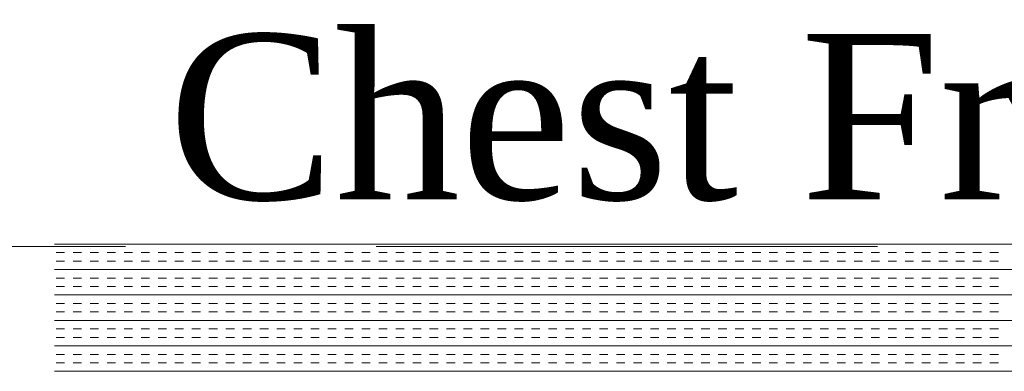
# Model space of a CAD drawing. Extents: x 3940905 to 4145695, y 925352 to 1109797.
# Tile 54 of 256: x 3953435 to 3953803, y 1097466 to 1097597. Entities that reach past the tile are written whole.
import ezdxf

# ---------------------------------------------------------------- set-up
doc = ezdxf.new("R2010")
doc.units = 0
doc.header["$LTSCALE"] = 750
doc.header["$MEASUREMENT"] = 0
doc.linetypes.add('DASHED2', pattern=[0.375, 0.25, -0.125])
doc.layers.add('BEAM', color=104, linetype='CONTINUOUS', lineweight=0)
doc.layers.add('CKD Equipments', color=252, linetype='CONTINUOUS', lineweight=0)
doc.layers.add('TEXT', color=7, linetype='CONTINUOUS')
doc.styles.add('TXT1', font='times.ttf')

# ---------------------------------------------------------------- blocks, each defined once
blk = doc.blocks.new('GDXGDRG')
at = {"layer": 'BEAM', "linetype": 'DASHED2'}
blk.add_line((3974013.12, 1043633.47), (3965223.8, 1043631.38), dxfattribs=at)

msp = doc.modelspace()

# ---------------------------------------------------------------- linework, layer by layer
at = {"layer": 'CKD Equipments', "color": 4, "linetype": 'Continuous'}
for p, q in [((3954021.51, 1097513.24, 9921.14), (3953447.51, 1097513.24, 9921.14)), ((3953451.31, 1097510.07, 9921.14), (3953448.14, 1097510.07, 9921.14)), ((3953457.66, 1097510.07, 9921.14), (3953454.49, 1097510.07, 9921.14)), ((3953464.01, 1097510.07, 9921.14), (3953460.84, 1097510.07, 9921.14)), ((3953470.36, 1097510.07, 9921.14), (3953467.19, 1097510.07, 9921.14)), ((3953476.71, 1097510.07, 9921.14), (3953473.54, 1097510.07, 9921.14)), ((3953483.06, 1097510.07, 9921.14), (3953479.89, 1097510.07, 9921.14)), ((3953489.41, 1097510.07, 9921.14), (3953486.24, 1097510.07, 9921.14)), ((3953495.76, 1097510.07, 9921.14), (3953492.59, 1097510.07, 9921.14)), ((3953502.11, 1097510.07, 9921.14), (3953498.94, 1097510.07, 9921.14)), ((3953508.46, 1097510.07, 9921.14), (3953505.29, 1097510.07, 9921.14)), ((3953514.81, 1097510.07, 9921.14), (3953511.64, 1097510.07, 9921.14)), ((3953521.16, 1097510.07, 9921.14), (3953517.99, 1097510.07, 9921.14)), ((3953527.51, 1097510.07, 9921.14), (3953524.34, 1097510.07, 9921.14)), ((3953533.86, 1097510.07, 9921.14), (3953530.69, 1097510.07, 9921.14)), ((3953540.21, 1097510.07, 9921.14), (3953537.04, 1097510.07, 9921.14)), ((3953546.56, 1097510.07, 9921.14), (3953543.39, 1097510.07, 9921.14)), ((3953552.91, 1097510.07, 9921.14), (3953549.74, 1097510.07, 9921.14)), ((3953559.26, 1097510.07, 9921.14), (3953556.09, 1097510.07, 9921.14)), ((3953565.61, 1097510.07, 9921.14), (3953562.44, 1097510.07, 9921.14)), ((3953571.96, 1097510.07, 9921.14), (3953568.79, 1097510.07, 9921.14)), ((3953578.31, 1097510.07, 9921.14), (3953575.14, 1097510.07, 9921.14)), ((3953584.66, 1097510.07, 9921.14), (3953581.49, 1097510.07, 9921.14)), ((3953591.01, 1097510.07, 9921.14), (3953587.84, 1097510.07, 9921.14)), ((3953597.36, 1097510.07, 9921.14), (3953594.19, 1097510.07, 9921.14)), ((3953603.71, 1097510.07, 9921.14), (3953600.54, 1097510.07, 9921.14)), ((3953610.06, 1097510.07, 9921.14), (3953606.89, 1097510.07, 9921.14)), ((3953616.41, 1097510.07, 9921.14), (3953613.24, 1097510.07, 9921.14)), ((3953622.76, 1097510.07, 9921.14), (3953619.59, 1097510.07, 9921.14)), ((3953629.11, 1097510.07, 9921.14), (3953625.94, 1097510.07, 9921.14)), ((3953635.46, 1097510.07, 9921.14), (3953632.29, 1097510.07, 9921.14)), ((3953641.81, 1097510.07, 9921.14), (3953638.64, 1097510.07, 9921.14)), ((3953648.16, 1097510.07, 9921.14), (3953644.99, 1097510.07, 9921.14)), ((3953654.51, 1097510.07, 9921.14), (3953651.34, 1097510.07, 9921.14)), ((3953660.86, 1097510.07, 9921.14), (3953657.69, 1097510.07, 9921.14)), ((3953667.21, 1097510.07, 9921.14), (3953664.04, 1097510.07, 9921.14)), ((3953673.56, 1097510.07, 9921.14), (3953670.39, 1097510.07, 9921.14)), ((3953679.91, 1097510.07, 9921.14), (3953676.74, 1097510.07, 9921.14)), ((3953686.26, 1097510.07, 9921.14), (3953683.09, 1097510.07, 9921.14)), ((3953692.61, 1097510.07, 9921.14), (3953689.44, 1097510.07, 9921.14)), ((3953698.96, 1097510.07, 9921.14), (3953695.79, 1097510.07, 9921.14)), ((3953705.31, 1097510.07, 9921.14), (3953702.14, 1097510.07, 9921.14)), ((3953711.66, 1097510.07, 9921.14), (3953708.49, 1097510.07, 9921.14)), ((3953718.01, 1097510.07, 9921.14), (3953714.84, 1097510.07, 9921.14)), ((3953724.36, 1097510.07, 9921.14), (3953721.19, 1097510.07, 9921.14)), ((3953730.71, 1097510.07, 9921.14), (3953727.54, 1097510.07, 9921.14)), ((3953737.06, 1097510.07, 9921.14), (3953733.89, 1097510.07, 9921.14)), ((3953743.41, 1097510.07, 9921.14), (3953740.24, 1097510.07, 9921.14)), ((3953749.76, 1097510.07, 9921.14), (3953746.59, 1097510.07, 9921.14)), ((3953756.11, 1097510.07, 9921.14), (3953752.94, 1097510.07, 9921.14)), ((3953762.46, 1097510.07, 9921.14), (3953759.29, 1097510.07, 9921.14)), ((3953768.81, 1097510.07, 9921.14), (3953765.64, 1097510.07, 9921.14)), ((3953775.16, 1097510.07, 9921.14), (3953771.99, 1097510.07, 9921.14)), ((3953781.51, 1097510.07, 9921.14), (3953778.34, 1097510.07, 9921.14)), ((3953787.86, 1097510.07, 9921.14), (3953784.69, 1097510.07, 9921.14)), ((3953794.21, 1097510.07, 9921.14), (3953791.04, 1097510.07, 9921.14)), ((3953800.56, 1097510.07, 9921.14), (3953797.39, 1097510.07, 9921.14)), ((3953451.31, 1097506.89, 9921.14), (3953448.14, 1097506.89, 9921.14)), ((3953457.66, 1097506.89, 9921.14), (3953454.49, 1097506.89, 9921.14)), ((3953464.01, 1097506.89, 9921.14), (3953460.84, 1097506.89, 9921.14)), ((3953470.36, 1097506.89, 9921.14), (3953467.19, 1097506.89, 9921.14)), ((3953476.71, 1097506.89, 9921.14), (3953473.54, 1097506.89, 9921.14)), ((3953483.06, 1097506.89, 9921.14), (3953479.89, 1097506.89, 9921.14)), ((3953489.41, 1097506.89, 9921.14), (3953486.24, 1097506.89, 9921.14)), ((3953495.76, 1097506.89, 9921.14), (3953492.59, 1097506.89, 9921.14)), ((3953502.11, 1097506.89, 9921.14), (3953498.94, 1097506.89, 9921.14)), ((3953508.46, 1097506.89, 9921.14), (3953505.29, 1097506.89, 9921.14)), ((3953514.81, 1097506.89, 9921.14), (3953511.64, 1097506.89, 9921.14)), ((3953521.16, 1097506.89, 9921.14), (3953517.99, 1097506.89, 9921.14)), ((3953527.51, 1097506.89, 9921.14), (3953524.34, 1097506.89, 9921.14)), ((3953533.86, 1097506.89, 9921.14), (3953530.69, 1097506.89, 9921.14)), ((3953540.21, 1097506.89, 9921.14), (3953537.04, 1097506.89, 9921.14)), ((3953546.56, 1097506.89, 9921.14), (3953543.39, 1097506.89, 9921.14)), ((3953552.91, 1097506.89, 9921.14), (3953549.74, 1097506.89, 9921.14)), ((3953559.26, 1097506.89, 9921.14), (3953556.09, 1097506.89, 9921.14)), ((3953565.61, 1097506.89, 9921.14), (3953562.44, 1097506.89, 9921.14)), ((3953571.96, 1097506.89, 9921.14), (3953568.79, 1097506.89, 9921.14)), ((3953578.31, 1097506.89, 9921.14), (3953575.14, 1097506.89, 9921.14)), ((3953584.66, 1097506.89, 9921.14), (3953581.49, 1097506.89, 9921.14)), ((3953591.01, 1097506.89, 9921.14), (3953587.84, 1097506.89, 9921.14)), ((3953597.36, 1097506.89, 9921.14), (3953594.19, 1097506.89, 9921.14)), ((3953603.71, 1097506.89, 9921.14), (3953600.54, 1097506.89, 9921.14)), ((3953610.06, 1097506.89, 9921.14), (3953606.89, 1097506.89, 9921.14)), ((3953616.41, 1097506.89, 9921.14), (3953613.24, 1097506.89, 9921.14)), ((3953622.76, 1097506.89, 9921.14), (3953619.59, 1097506.89, 9921.14)), ((3953629.11, 1097506.89, 9921.14), (3953625.94, 1097506.89, 9921.14)), ((3953635.46, 1097506.89, 9921.14), (3953632.29, 1097506.89, 9921.14)), ((3953641.81, 1097506.89, 9921.14), (3953638.64, 1097506.89, 9921.14)), ((3953648.16, 1097506.89, 9921.14), (3953644.99, 1097506.89, 9921.14)), ((3953654.51, 1097506.89, 9921.14), (3953651.34, 1097506.89, 9921.14)), ((3953660.86, 1097506.89, 9921.14), (3953657.69, 1097506.89, 9921.14)), ((3953667.21, 1097506.89, 9921.14), (3953664.04, 1097506.89, 9921.14)), ((3953673.56, 1097506.89, 9921.14), (3953670.39, 1097506.89, 9921.14)), ((3953679.91, 1097506.89, 9921.14), (3953676.74, 1097506.89, 9921.14)), ((3953686.26, 1097506.89, 9921.14), (3953683.09, 1097506.89, 9921.14)), ((3953692.61, 1097506.89, 9921.14), (3953689.44, 1097506.89, 9921.14)), ((3953698.96, 1097506.89, 9921.14), (3953695.79, 1097506.89, 9921.14)), ((3953705.31, 1097506.89, 9921.14), (3953702.14, 1097506.89, 9921.14)), ((3953711.66, 1097506.89, 9921.14), (3953708.49, 1097506.89, 9921.14)), ((3953718.01, 1097506.89, 9921.14), (3953714.84, 1097506.89, 9921.14)), ((3953724.36, 1097506.89, 9921.14), (3953721.19, 1097506.89, 9921.14)), ((3953730.71, 1097506.89, 9921.14), (3953727.54, 1097506.89, 9921.14)), ((3953737.06, 1097506.89, 9921.14), (3953733.89, 1097506.89, 9921.14)), ((3953743.41, 1097506.89, 9921.14), (3953740.24, 1097506.89, 9921.14)), ((3953749.76, 1097506.89, 9921.14), (3953746.59, 1097506.89, 9921.14)), ((3953756.11, 1097506.89, 9921.14), (3953752.94, 1097506.89, 9921.14)), ((3953762.46, 1097506.89, 9921.14), (3953759.29, 1097506.89, 9921.14)), ((3953768.81, 1097506.89, 9921.14), (3953765.64, 1097506.89, 9921.14)), ((3953775.16, 1097506.89, 9921.14), (3953771.99, 1097506.89, 9921.14)), ((3953781.51, 1097506.89, 9921.14), (3953778.34, 1097506.89, 9921.14)), ((3953787.86, 1097506.89, 9921.14), (3953784.69, 1097506.89, 9921.14)), ((3953794.21, 1097506.89, 9921.14), (3953791.04, 1097506.89, 9921.14)), ((3953800.56, 1097506.89, 9921.14), (3953797.39, 1097506.89, 9921.14)), ((3954021.51, 1097503.72, 9921.14), (3953447.51, 1097503.72, 9921.14)), ((3953451.31, 1097500.54, 9921.14), (3953448.14, 1097500.54, 9921.14)), ((3953457.66, 1097500.54, 9921.14), (3953454.49, 1097500.54, 9921.14)), ((3953464.01, 1097500.54, 9921.14), (3953460.84, 1097500.54, 9921.14)), ((3953470.36, 1097500.54, 9921.14), (3953467.19, 1097500.54, 9921.14)), ((3953476.71, 1097500.54, 9921.14), (3953473.54, 1097500.54, 9921.14)), ((3953483.06, 1097500.54, 9921.14), (3953479.89, 1097500.54, 9921.14)), ((3953489.41, 1097500.54, 9921.14), (3953486.24, 1097500.54, 9921.14)), ((3953495.76, 1097500.54, 9921.14), (3953492.59, 1097500.54, 9921.14)), ((3953502.11, 1097500.54, 9921.14), (3953498.94, 1097500.54, 9921.14)), ((3953508.46, 1097500.54, 9921.14), (3953505.29, 1097500.54, 9921.14)), ((3953514.81, 1097500.54, 9921.14), (3953511.64, 1097500.54, 9921.14)), ((3953521.16, 1097500.54, 9921.14), (3953517.99, 1097500.54, 9921.14)), ((3953527.51, 1097500.54, 9921.14), (3953524.34, 1097500.54, 9921.14)), ((3953533.86, 1097500.54, 9921.14), (3953530.69, 1097500.54, 9921.14)), ((3953540.21, 1097500.54, 9921.14), (3953537.04, 1097500.54, 9921.14)), ((3953546.56, 1097500.54, 9921.14), (3953543.39, 1097500.54, 9921.14)), ((3953552.91, 1097500.54, 9921.14), (3953549.74, 1097500.54, 9921.14)), ((3953559.26, 1097500.54, 9921.14), (3953556.09, 1097500.54, 9921.14)), ((3953565.61, 1097500.54, 9921.14), (3953562.44, 1097500.54, 9921.14)), ((3953571.96, 1097500.54, 9921.14), (3953568.79, 1097500.54, 9921.14)), ((3953578.31, 1097500.54, 9921.14), (3953575.14, 1097500.54, 9921.14)), ((3953584.66, 1097500.54, 9921.14), (3953581.49, 1097500.54, 9921.14)), ((3953591.01, 1097500.54, 9921.14), (3953587.84, 1097500.54, 9921.14)), ((3953597.36, 1097500.54, 9921.14), (3953594.19, 1097500.54, 9921.14)), ((3953603.71, 1097500.54, 9921.14), (3953600.54, 1097500.54, 9921.14)), ((3953610.06, 1097500.54, 9921.14), (3953606.89, 1097500.54, 9921.14)), ((3953616.41, 1097500.54, 9921.14), (3953613.24, 1097500.54, 9921.14)), ((3953622.76, 1097500.54, 9921.14), (3953619.59, 1097500.54, 9921.14)), ((3953629.11, 1097500.54, 9921.14), (3953625.94, 1097500.54, 9921.14)), ((3953635.46, 1097500.54, 9921.14), (3953632.29, 1097500.54, 9921.14)), ((3953641.81, 1097500.54, 9921.14), (3953638.64, 1097500.54, 9921.14)), ((3953648.16, 1097500.54, 9921.14), (3953644.99, 1097500.54, 9921.14)), ((3953654.51, 1097500.54, 9921.14), (3953651.34, 1097500.54, 9921.14)), ((3953660.86, 1097500.54, 9921.14), (3953657.69, 1097500.54, 9921.14)), ((3953667.21, 1097500.54, 9921.14), (3953664.04, 1097500.54, 9921.14)), ((3953673.56, 1097500.54, 9921.14), (3953670.39, 1097500.54, 9921.14)), ((3953679.91, 1097500.54, 9921.14), (3953676.74, 1097500.54, 9921.14)), ((3953686.26, 1097500.54, 9921.14), (3953683.09, 1097500.54, 9921.14)), ((3953692.61, 1097500.54, 9921.14), (3953689.44, 1097500.54, 9921.14)), ((3953698.96, 1097500.54, 9921.14), (3953695.79, 1097500.54, 9921.14)), ((3953705.31, 1097500.54, 9921.14), (3953702.14, 1097500.54, 9921.14)), ((3953711.66, 1097500.54, 9921.14), (3953708.49, 1097500.54, 9921.14)), ((3953718.01, 1097500.54, 9921.14), (3953714.84, 1097500.54, 9921.14)), ((3953724.36, 1097500.54, 9921.14), (3953721.19, 1097500.54, 9921.14)), ((3953730.71, 1097500.54, 9921.14), (3953727.54, 1097500.54, 9921.14)), ((3953737.06, 1097500.54, 9921.14), (3953733.89, 1097500.54, 9921.14)), ((3953743.41, 1097500.54, 9921.14), (3953740.24, 1097500.54, 9921.14)), ((3953749.76, 1097500.54, 9921.14), (3953746.59, 1097500.54, 9921.14)), ((3953756.11, 1097500.54, 9921.14), (3953752.94, 1097500.54, 9921.14)), ((3953762.46, 1097500.54, 9921.14), (3953759.29, 1097500.54, 9921.14)), ((3953768.81, 1097500.54, 9921.14), (3953765.64, 1097500.54, 9921.14)), ((3953775.16, 1097500.54, 9921.14), (3953771.99, 1097500.54, 9921.14)), ((3953781.51, 1097500.54, 9921.14), (3953778.34, 1097500.54, 9921.14)), ((3953787.86, 1097500.54, 9921.14), (3953784.69, 1097500.54, 9921.14)), ((3953794.21, 1097500.54, 9921.14), (3953791.04, 1097500.54, 9921.14)), ((3953800.56, 1097500.54, 9921.14), (3953797.39, 1097500.54, 9921.14)), ((3953451.31, 1097497.37, 9921.14), (3953448.14, 1097497.37, 9921.14)), ((3953457.66, 1097497.37, 9921.14), (3953454.49, 1097497.37, 9921.14)), ((3953464.01, 1097497.37, 9921.14), (3953460.84, 1097497.37, 9921.14)), ((3953470.36, 1097497.37, 9921.14), (3953467.19, 1097497.37, 9921.14)), ((3953476.71, 1097497.37, 9921.14), (3953473.54, 1097497.37, 9921.14)), ((3953483.06, 1097497.37, 9921.14), (3953479.89, 1097497.37, 9921.14)), ((3953489.41, 1097497.37, 9921.14), (3953486.24, 1097497.37, 9921.14)), ((3953495.76, 1097497.37, 9921.14), (3953492.59, 1097497.37, 9921.14)), ((3953502.11, 1097497.37, 9921.14), (3953498.94, 1097497.37, 9921.14)), ((3953508.46, 1097497.37, 9921.14), (3953505.29, 1097497.37, 9921.14)), ((3953514.81, 1097497.37, 9921.14), (3953511.64, 1097497.37, 9921.14)), ((3953521.16, 1097497.37, 9921.14), (3953517.99, 1097497.37, 9921.14)), ((3953527.51, 1097497.37, 9921.14), (3953524.34, 1097497.37, 9921.14)), ((3953533.86, 1097497.37, 9921.14), (3953530.69, 1097497.37, 9921.14)), ((3953540.21, 1097497.37, 9921.14), (3953537.04, 1097497.37, 9921.14)), ((3953546.56, 1097497.37, 9921.14), (3953543.39, 1097497.37, 9921.14)), ((3953552.91, 1097497.37, 9921.14), (3953549.74, 1097497.37, 9921.14)), ((3953559.26, 1097497.37, 9921.14), (3953556.09, 1097497.37, 9921.14)), ((3953565.61, 1097497.37, 9921.14), (3953562.44, 1097497.37, 9921.14)), ((3953571.96, 1097497.37, 9921.14), (3953568.79, 1097497.37, 9921.14)), ((3953578.31, 1097497.37, 9921.14), (3953575.14, 1097497.37, 9921.14)), ((3953584.66, 1097497.37, 9921.14), (3953581.49, 1097497.37, 9921.14)), ((3953591.01, 1097497.37, 9921.14), (3953587.84, 1097497.37, 9921.14)), ((3953597.36, 1097497.37, 9921.14), (3953594.19, 1097497.37, 9921.14)), ((3953603.71, 1097497.37, 9921.14), (3953600.54, 1097497.37, 9921.14)), ((3953610.06, 1097497.37, 9921.14), (3953606.89, 1097497.37, 9921.14)), ((3953616.41, 1097497.37, 9921.14), (3953613.24, 1097497.37, 9921.14)), ((3953622.76, 1097497.37, 9921.14), (3953619.59, 1097497.37, 9921.14)), ((3953629.11, 1097497.37, 9921.14), (3953625.94, 1097497.37, 9921.14)), ((3953635.46, 1097497.37, 9921.14), (3953632.29, 1097497.37, 9921.14)), ((3953641.81, 1097497.37, 9921.14), (3953638.64, 1097497.37, 9921.14)), ((3953648.16, 1097497.37, 9921.14), (3953644.99, 1097497.37, 9921.14)), ((3953654.51, 1097497.37, 9921.14), (3953651.34, 1097497.37, 9921.14)), ((3953660.86, 1097497.37, 9921.14), (3953657.69, 1097497.37, 9921.14)), ((3953667.21, 1097497.37, 9921.14), (3953664.04, 1097497.37, 9921.14)), ((3953673.56, 1097497.37, 9921.14), (3953670.39, 1097497.37, 9921.14)), ((3953679.91, 1097497.37, 9921.14), (3953676.74, 1097497.37, 9921.14)), ((3953686.26, 1097497.37, 9921.14), (3953683.09, 1097497.37, 9921.14)), ((3953692.61, 1097497.37, 9921.14), (3953689.44, 1097497.37, 9921.14)), ((3953698.96, 1097497.37, 9921.14), (3953695.79, 1097497.37, 9921.14)), ((3953705.31, 1097497.37, 9921.14), (3953702.14, 1097497.37, 9921.14)), ((3953711.66, 1097497.37, 9921.14), (3953708.49, 1097497.37, 9921.14)), ((3953718.01, 1097497.37, 9921.14), (3953714.84, 1097497.37, 9921.14)), ((3953724.36, 1097497.37, 9921.14), (3953721.19, 1097497.37, 9921.14)), ((3953730.71, 1097497.37, 9921.14), (3953727.54, 1097497.37, 9921.14)), ((3953737.06, 1097497.37, 9921.14), (3953733.89, 1097497.37, 9921.14)), ((3953743.41, 1097497.37, 9921.14), (3953740.24, 1097497.37, 9921.14)), ((3953749.76, 1097497.37, 9921.14), (3953746.59, 1097497.37, 9921.14)), ((3953756.11, 1097497.37, 9921.14), (3953752.94, 1097497.37, 9921.14)), ((3953762.46, 1097497.37, 9921.14), (3953759.29, 1097497.37, 9921.14)), ((3953768.81, 1097497.37, 9921.14), (3953765.64, 1097497.37, 9921.14)), ((3953775.16, 1097497.37, 9921.14), (3953771.99, 1097497.37, 9921.14)), ((3953781.51, 1097497.37, 9921.14), (3953778.34, 1097497.37, 9921.14)), ((3953787.86, 1097497.37, 9921.14), (3953784.69, 1097497.37, 9921.14)), ((3953794.21, 1097497.37, 9921.14), (3953791.04, 1097497.37, 9921.14)), ((3953800.56, 1097497.37, 9921.14), (3953797.39, 1097497.37, 9921.14)), ((3954021.51, 1097494.19, 9921.14), (3953447.51, 1097494.19, 9921.14)), ((3953451.31, 1097491.02, 9921.14), (3953448.14, 1097491.02, 9921.14)), ((3953457.66, 1097491.02, 9921.14), (3953454.49, 1097491.02, 9921.14)), ((3953464.01, 1097491.02, 9921.14), (3953460.84, 1097491.02, 9921.14)), ((3953470.36, 1097491.02, 9921.14), (3953467.19, 1097491.02, 9921.14)), ((3953476.71, 1097491.02, 9921.14), (3953473.54, 1097491.02, 9921.14)), ((3953483.06, 1097491.02, 9921.14), (3953479.89, 1097491.02, 9921.14)), ((3953489.41, 1097491.02, 9921.14), (3953486.24, 1097491.02, 9921.14)), ((3953495.76, 1097491.02, 9921.14), (3953492.59, 1097491.02, 9921.14)), ((3953502.11, 1097491.02, 9921.14), (3953498.94, 1097491.02, 9921.14)), ((3953508.46, 1097491.02, 9921.14), (3953505.29, 1097491.02, 9921.14)), ((3953514.81, 1097491.02, 9921.14), (3953511.64, 1097491.02, 9921.14)), ((3953521.16, 1097491.02, 9921.14), (3953517.99, 1097491.02, 9921.14)), ((3953527.51, 1097491.02, 9921.14), (3953524.34, 1097491.02, 9921.14)), ((3953533.86, 1097491.02, 9921.14), (3953530.69, 1097491.02, 9921.14)), ((3953540.21, 1097491.02, 9921.14), (3953537.04, 1097491.02, 9921.14)), ((3953546.56, 1097491.02, 9921.14), (3953543.39, 1097491.02, 9921.14)), ((3953552.91, 1097491.02, 9921.14), (3953549.74, 1097491.02, 9921.14)), ((3953559.26, 1097491.02, 9921.14), (3953556.09, 1097491.02, 9921.14)), ((3953565.61, 1097491.02, 9921.14), (3953562.44, 1097491.02, 9921.14)), ((3953571.96, 1097491.02, 9921.14), (3953568.79, 1097491.02, 9921.14)), ((3953578.31, 1097491.02, 9921.14), (3953575.14, 1097491.02, 9921.14)), ((3953584.66, 1097491.02, 9921.14), (3953581.49, 1097491.02, 9921.14)), ((3953591.01, 1097491.02, 9921.14), (3953587.84, 1097491.02, 9921.14)), ((3953597.36, 1097491.02, 9921.14), (3953594.19, 1097491.02, 9921.14)), ((3953603.71, 1097491.02, 9921.14), (3953600.54, 1097491.02, 9921.14)), ((3953610.06, 1097491.02, 9921.14), (3953606.89, 1097491.02, 9921.14)), ((3953616.41, 1097491.02, 9921.14), (3953613.24, 1097491.02, 9921.14)), ((3953622.76, 1097491.02, 9921.14), (3953619.59, 1097491.02, 9921.14)), ((3953629.11, 1097491.02, 9921.14), (3953625.94, 1097491.02, 9921.14)), ((3953635.46, 1097491.02, 9921.14), (3953632.29, 1097491.02, 9921.14)), ((3953641.81, 1097491.02, 9921.14), (3953638.64, 1097491.02, 9921.14)), ((3953648.16, 1097491.02, 9921.14), (3953644.99, 1097491.02, 9921.14)), ((3953654.51, 1097491.02, 9921.14), (3953651.34, 1097491.02, 9921.14)), ((3953660.86, 1097491.02, 9921.14), (3953657.69, 1097491.02, 9921.14)), ((3953667.21, 1097491.02, 9921.14), (3953664.04, 1097491.02, 9921.14)), ((3953673.56, 1097491.02, 9921.14), (3953670.39, 1097491.02, 9921.14)), ((3953679.91, 1097491.02, 9921.14), (3953676.74, 1097491.02, 9921.14)), ((3953686.26, 1097491.02, 9921.14), (3953683.09, 1097491.02, 9921.14)), ((3953692.61, 1097491.02, 9921.14), (3953689.44, 1097491.02, 9921.14)), ((3953698.96, 1097491.02, 9921.14), (3953695.79, 1097491.02, 9921.14)), ((3953705.31, 1097491.02, 9921.14), (3953702.14, 1097491.02, 9921.14)), ((3953711.66, 1097491.02, 9921.14), (3953708.49, 1097491.02, 9921.14)), ((3953718.01, 1097491.02, 9921.14), (3953714.84, 1097491.02, 9921.14)), ((3953724.36, 1097491.02, 9921.14), (3953721.19, 1097491.02, 9921.14)), ((3953730.71, 1097491.02, 9921.14), (3953727.54, 1097491.02, 9921.14)), ((3953737.06, 1097491.02, 9921.14), (3953733.89, 1097491.02, 9921.14)), ((3953743.41, 1097491.02, 9921.14), (3953740.24, 1097491.02, 9921.14)), ((3953749.76, 1097491.02, 9921.14), (3953746.59, 1097491.02, 9921.14)), ((3953756.11, 1097491.02, 9921.14), (3953752.94, 1097491.02, 9921.14)), ((3953762.46, 1097491.02, 9921.14), (3953759.29, 1097491.02, 9921.14)), ((3953768.81, 1097491.02, 9921.14), (3953765.64, 1097491.02, 9921.14)), ((3953775.16, 1097491.02, 9921.14), (3953771.99, 1097491.02, 9921.14)), ((3953781.51, 1097491.02, 9921.14), (3953778.34, 1097491.02, 9921.14)), ((3953787.86, 1097491.02, 9921.14), (3953784.69, 1097491.02, 9921.14)), ((3953794.21, 1097491.02, 9921.14), (3953791.04, 1097491.02, 9921.14)), ((3953800.56, 1097491.02, 9921.14), (3953797.39, 1097491.02, 9921.14)), ((3954021.51, 1097484.67, 9921.14), (3953447.51, 1097484.67, 9921.14)), ((3953451.31, 1097487.84, 9921.14), (3953448.14, 1097487.84, 9921.14)), ((3953457.66, 1097487.84, 9921.14), (3953454.49, 1097487.84, 9921.14)), ((3953464.01, 1097487.84, 9921.14), (3953460.84, 1097487.84, 9921.14)), ((3953470.36, 1097487.84, 9921.14), (3953467.19, 1097487.84, 9921.14)), ((3953476.71, 1097487.84, 9921.14), (3953473.54, 1097487.84, 9921.14)), ((3953483.06, 1097487.84, 9921.14), (3953479.89, 1097487.84, 9921.14)), ((3953489.41, 1097487.84, 9921.14), (3953486.24, 1097487.84, 9921.14)), ((3953495.76, 1097487.84, 9921.14), (3953492.59, 1097487.84, 9921.14)), ((3953502.11, 1097487.84, 9921.14), (3953498.94, 1097487.84, 9921.14)), ((3953508.46, 1097487.84, 9921.14), (3953505.29, 1097487.84, 9921.14)), ((3953514.81, 1097487.84, 9921.14), (3953511.64, 1097487.84, 9921.14)), ((3953521.16, 1097487.84, 9921.14), (3953517.99, 1097487.84, 9921.14)), ((3953527.51, 1097487.84, 9921.14), (3953524.34, 1097487.84, 9921.14)), ((3953533.86, 1097487.84, 9921.14), (3953530.69, 1097487.84, 9921.14)), ((3953540.21, 1097487.84, 9921.14), (3953537.04, 1097487.84, 9921.14)), ((3953546.56, 1097487.84, 9921.14), (3953543.39, 1097487.84, 9921.14)), ((3953552.91, 1097487.84, 9921.14), (3953549.74, 1097487.84, 9921.14)), ((3953559.26, 1097487.84, 9921.14), (3953556.09, 1097487.84, 9921.14)), ((3953565.61, 1097487.84, 9921.14), (3953562.44, 1097487.84, 9921.14)), ((3953571.96, 1097487.84, 9921.14), (3953568.79, 1097487.84, 9921.14)), ((3953578.31, 1097487.84, 9921.14), (3953575.14, 1097487.84, 9921.14)), ((3953584.66, 1097487.84, 9921.14), (3953581.49, 1097487.84, 9921.14)), ((3953591.01, 1097487.84, 9921.14), (3953587.84, 1097487.84, 9921.14)), ((3953597.36, 1097487.84, 9921.14), (3953594.19, 1097487.84, 9921.14)), ((3953603.71, 1097487.84, 9921.14), (3953600.54, 1097487.84, 9921.14)), ((3953610.06, 1097487.84, 9921.14), (3953606.89, 1097487.84, 9921.14)), ((3953616.41, 1097487.84, 9921.14), (3953613.24, 1097487.84, 9921.14)), ((3953622.76, 1097487.84, 9921.14), (3953619.59, 1097487.84, 9921.14)), ((3953629.11, 1097487.84, 9921.14), (3953625.94, 1097487.84, 9921.14)), ((3953635.46, 1097487.84, 9921.14), (3953632.29, 1097487.84, 9921.14)), ((3953641.81, 1097487.84, 9921.14), (3953638.64, 1097487.84, 9921.14)), ((3953648.16, 1097487.84, 9921.14), (3953644.99, 1097487.84, 9921.14)), ((3953654.51, 1097487.84, 9921.14), (3953651.34, 1097487.84, 9921.14)), ((3953660.86, 1097487.84, 9921.14), (3953657.69, 1097487.84, 9921.14)), ((3953667.21, 1097487.84, 9921.14), (3953664.04, 1097487.84, 9921.14)), ((3953673.56, 1097487.84, 9921.14), (3953670.39, 1097487.84, 9921.14)), ((3953679.91, 1097487.84, 9921.14), (3953676.74, 1097487.84, 9921.14)), ((3953686.26, 1097487.84, 9921.14), (3953683.09, 1097487.84, 9921.14)), ((3953692.61, 1097487.84, 9921.14), (3953689.44, 1097487.84, 9921.14)), ((3953698.96, 1097487.84, 9921.14), (3953695.79, 1097487.84, 9921.14)), ((3953705.31, 1097487.84, 9921.14), (3953702.14, 1097487.84, 9921.14)), ((3953711.66, 1097487.84, 9921.14), (3953708.49, 1097487.84, 9921.14)), ((3953718.01, 1097487.84, 9921.14), (3953714.84, 1097487.84, 9921.14)), ((3953724.36, 1097487.84, 9921.14), (3953721.19, 1097487.84, 9921.14)), ((3953730.71, 1097487.84, 9921.14), (3953727.54, 1097487.84, 9921.14)), ((3953737.06, 1097487.84, 9921.14), (3953733.89, 1097487.84, 9921.14)), ((3953743.41, 1097487.84, 9921.14), (3953740.24, 1097487.84, 9921.14)), ((3953749.76, 1097487.84, 9921.14), (3953746.59, 1097487.84, 9921.14)), ((3953756.11, 1097487.84, 9921.14), (3953752.94, 1097487.84, 9921.14)), ((3953762.46, 1097487.84, 9921.14), (3953759.29, 1097487.84, 9921.14)), ((3953768.81, 1097487.84, 9921.14), (3953765.64, 1097487.84, 9921.14)), ((3953775.16, 1097487.84, 9921.14), (3953771.99, 1097487.84, 9921.14)), ((3953781.51, 1097487.84, 9921.14), (3953778.34, 1097487.84, 9921.14)), ((3953787.86, 1097487.84, 9921.14), (3953784.69, 1097487.84, 9921.14)), ((3953794.21, 1097487.84, 9921.14), (3953791.04, 1097487.84, 9921.14)), ((3953800.56, 1097487.84, 9921.14), (3953797.39, 1097487.84, 9921.14)), ((3953451.31, 1097481.49, 9921.14), (3953448.14, 1097481.49, 9921.14)), ((3953457.66, 1097481.49, 9921.14), (3953454.49, 1097481.49, 9921.14)), ((3953464.01, 1097481.49, 9921.14), (3953460.84, 1097481.49, 9921.14)), ((3953470.36, 1097481.49, 9921.14), (3953467.19, 1097481.49, 9921.14)), ((3953476.71, 1097481.49, 9921.14), (3953473.54, 1097481.49, 9921.14)), ((3953483.06, 1097481.49, 9921.14), (3953479.89, 1097481.49, 9921.14)), ((3953489.41, 1097481.49, 9921.14), (3953486.24, 1097481.49, 9921.14)), ((3953495.76, 1097481.49, 9921.14), (3953492.59, 1097481.49, 9921.14)), ((3953502.11, 1097481.49, 9921.14), (3953498.94, 1097481.49, 9921.14)), ((3953508.46, 1097481.49, 9921.14), (3953505.29, 1097481.49, 9921.14)), ((3953514.81, 1097481.49, 9921.14), (3953511.64, 1097481.49, 9921.14)), ((3953521.16, 1097481.49, 9921.14), (3953517.99, 1097481.49, 9921.14)), ((3953527.51, 1097481.49, 9921.14), (3953524.34, 1097481.49, 9921.14)), ((3953533.86, 1097481.49, 9921.14), (3953530.69, 1097481.49, 9921.14)), ((3953540.21, 1097481.49, 9921.14), (3953537.04, 1097481.49, 9921.14)), ((3953546.56, 1097481.49, 9921.14), (3953543.39, 1097481.49, 9921.14)), ((3953552.91, 1097481.49, 9921.14), (3953549.74, 1097481.49, 9921.14)), ((3953559.26, 1097481.49, 9921.14), (3953556.09, 1097481.49, 9921.14)), ((3953565.61, 1097481.49, 9921.14), (3953562.44, 1097481.49, 9921.14)), ((3953571.96, 1097481.49, 9921.14), (3953568.79, 1097481.49, 9921.14)), ((3953578.31, 1097481.49, 9921.14), (3953575.14, 1097481.49, 9921.14)), ((3953584.66, 1097481.49, 9921.14), (3953581.49, 1097481.49, 9921.14)), ((3953591.01, 1097481.49, 9921.14), (3953587.84, 1097481.49, 9921.14)), ((3953597.36, 1097481.49, 9921.14), (3953594.19, 1097481.49, 9921.14)), ((3953603.71, 1097481.49, 9921.14), (3953600.54, 1097481.49, 9921.14)), ((3953610.06, 1097481.49, 9921.14), (3953606.89, 1097481.49, 9921.14)), ((3953616.41, 1097481.49, 9921.14), (3953613.24, 1097481.49, 9921.14)), ((3953622.76, 1097481.49, 9921.14), (3953619.59, 1097481.49, 9921.14)), ((3953629.11, 1097481.49, 9921.14), (3953625.94, 1097481.49, 9921.14)), ((3953635.46, 1097481.49, 9921.14), (3953632.29, 1097481.49, 9921.14)), ((3953641.81, 1097481.49, 9921.14), (3953638.64, 1097481.49, 9921.14)), ((3953648.16, 1097481.49, 9921.14), (3953644.99, 1097481.49, 9921.14)), ((3953654.51, 1097481.49, 9921.14), (3953651.34, 1097481.49, 9921.14)), ((3953660.86, 1097481.49, 9921.14), (3953657.69, 1097481.49, 9921.14)), ((3953667.21, 1097481.49, 9921.14), (3953664.04, 1097481.49, 9921.14)), ((3953673.56, 1097481.49, 9921.14), (3953670.39, 1097481.49, 9921.14)), ((3953679.91, 1097481.49, 9921.14), (3953676.74, 1097481.49, 9921.14)), ((3953686.26, 1097481.49, 9921.14), (3953683.09, 1097481.49, 9921.14)), ((3953692.61, 1097481.49, 9921.14), (3953689.44, 1097481.49, 9921.14)), ((3953698.96, 1097481.49, 9921.14), (3953695.79, 1097481.49, 9921.14)), ((3953705.31, 1097481.49, 9921.14), (3953702.14, 1097481.49, 9921.14)), ((3953711.66, 1097481.49, 9921.14), (3953708.49, 1097481.49, 9921.14)), ((3953718.01, 1097481.49, 9921.14), (3953714.84, 1097481.49, 9921.14)), ((3953724.36, 1097481.49, 9921.14), (3953721.19, 1097481.49, 9921.14)), ((3953730.71, 1097481.49, 9921.14), (3953727.54, 1097481.49, 9921.14)), ((3953737.06, 1097481.49, 9921.14), (3953733.89, 1097481.49, 9921.14)), ((3953743.41, 1097481.49, 9921.14), (3953740.24, 1097481.49, 9921.14)), ((3953749.76, 1097481.49, 9921.14), (3953746.59, 1097481.49, 9921.14)), ((3953756.11, 1097481.49, 9921.14), (3953752.94, 1097481.49, 9921.14)), ((3953762.46, 1097481.49, 9921.14), (3953759.29, 1097481.49, 9921.14)), ((3953768.81, 1097481.49, 9921.14), (3953765.64, 1097481.49, 9921.14)), ((3953775.16, 1097481.49, 9921.14), (3953771.99, 1097481.49, 9921.14)), ((3953781.51, 1097481.49, 9921.14), (3953778.34, 1097481.49, 9921.14)), ((3953787.86, 1097481.49, 9921.14), (3953784.69, 1097481.49, 9921.14)), ((3953794.21, 1097481.49, 9921.14), (3953791.04, 1097481.49, 9921.14)), ((3953800.56, 1097481.49, 9921.14), (3953797.39, 1097481.49, 9921.14)), ((3953451.31, 1097478.32, 9921.14), (3953448.14, 1097478.32, 9921.14)), ((3953457.66, 1097478.32, 9921.14), (3953454.49, 1097478.32, 9921.14)), ((3953464.01, 1097478.32, 9921.14), (3953460.84, 1097478.32, 9921.14)), ((3953470.36, 1097478.32, 9921.14), (3953467.19, 1097478.32, 9921.14)), ((3953476.71, 1097478.32, 9921.14), (3953473.54, 1097478.32, 9921.14)), ((3953483.06, 1097478.32, 9921.14), (3953479.89, 1097478.32, 9921.14)), ((3953489.41, 1097478.32, 9921.14), (3953486.24, 1097478.32, 9921.14)), ((3953495.76, 1097478.32, 9921.14), (3953492.59, 1097478.32, 9921.14)), ((3953502.11, 1097478.32, 9921.14), (3953498.94, 1097478.32, 9921.14)), ((3953508.46, 1097478.32, 9921.14), (3953505.29, 1097478.32, 9921.14)), ((3953514.81, 1097478.32, 9921.14), (3953511.64, 1097478.32, 9921.14)), ((3953521.16, 1097478.32, 9921.14), (3953517.99, 1097478.32, 9921.14)), ((3953527.51, 1097478.32, 9921.14), (3953524.34, 1097478.32, 9921.14)), ((3953533.86, 1097478.32, 9921.14), (3953530.69, 1097478.32, 9921.14)), ((3953540.21, 1097478.32, 9921.14), (3953537.04, 1097478.32, 9921.14)), ((3953546.56, 1097478.32, 9921.14), (3953543.39, 1097478.32, 9921.14)), ((3953552.91, 1097478.32, 9921.14), (3953549.74, 1097478.32, 9921.14)), ((3953559.26, 1097478.32, 9921.14), (3953556.09, 1097478.32, 9921.14)), ((3953565.61, 1097478.32, 9921.14), (3953562.44, 1097478.32, 9921.14)), ((3953571.96, 1097478.32, 9921.14), (3953568.79, 1097478.32, 9921.14)), ((3953578.31, 1097478.32, 9921.14), (3953575.14, 1097478.32, 9921.14)), ((3953584.66, 1097478.32, 9921.14), (3953581.49, 1097478.32, 9921.14)), ((3953591.01, 1097478.32, 9921.14), (3953587.84, 1097478.32, 9921.14)), ((3953597.36, 1097478.32, 9921.14), (3953594.19, 1097478.32, 9921.14)), ((3953603.71, 1097478.32, 9921.14), (3953600.54, 1097478.32, 9921.14)), ((3953610.06, 1097478.32, 9921.14), (3953606.89, 1097478.32, 9921.14)), ((3953616.41, 1097478.32, 9921.14), (3953613.24, 1097478.32, 9921.14)), ((3953622.76, 1097478.32, 9921.14), (3953619.59, 1097478.32, 9921.14)), ((3953629.11, 1097478.32, 9921.14), (3953625.94, 1097478.32, 9921.14)), ((3953635.46, 1097478.32, 9921.14), (3953632.29, 1097478.32, 9921.14)), ((3953641.81, 1097478.32, 9921.14), (3953638.64, 1097478.32, 9921.14)), ((3953648.16, 1097478.32, 9921.14), (3953644.99, 1097478.32, 9921.14)), ((3953654.51, 1097478.32, 9921.14), (3953651.34, 1097478.32, 9921.14)), ((3953660.86, 1097478.32, 9921.14), (3953657.69, 1097478.32, 9921.14)), ((3953667.21, 1097478.32, 9921.14), (3953664.04, 1097478.32, 9921.14)), ((3953673.56, 1097478.32, 9921.14), (3953670.39, 1097478.32, 9921.14)), ((3953679.91, 1097478.32, 9921.14), (3953676.74, 1097478.32, 9921.14)), ((3953686.26, 1097478.32, 9921.14), (3953683.09, 1097478.32, 9921.14)), ((3953692.61, 1097478.32, 9921.14), (3953689.44, 1097478.32, 9921.14)), ((3953698.96, 1097478.32, 9921.14), (3953695.79, 1097478.32, 9921.14)), ((3953705.31, 1097478.32, 9921.14), (3953702.14, 1097478.32, 9921.14)), ((3953711.66, 1097478.32, 9921.14), (3953708.49, 1097478.32, 9921.14)), ((3953718.01, 1097478.32, 9921.14), (3953714.84, 1097478.32, 9921.14)), ((3953724.36, 1097478.32, 9921.14), (3953721.19, 1097478.32, 9921.14)), ((3953730.71, 1097478.32, 9921.14), (3953727.54, 1097478.32, 9921.14)), ((3953737.06, 1097478.32, 9921.14), (3953733.89, 1097478.32, 9921.14)), ((3953743.41, 1097478.32, 9921.14), (3953740.24, 1097478.32, 9921.14)), ((3953749.76, 1097478.32, 9921.14), (3953746.59, 1097478.32, 9921.14)), ((3953756.11, 1097478.32, 9921.14), (3953752.94, 1097478.32, 9921.14)), ((3953762.46, 1097478.32, 9921.14), (3953759.29, 1097478.32, 9921.14)), ((3953768.81, 1097478.32, 9921.14), (3953765.64, 1097478.32, 9921.14)), ((3953775.16, 1097478.32, 9921.14), (3953771.99, 1097478.32, 9921.14)), ((3953781.51, 1097478.32, 9921.14), (3953778.34, 1097478.32, 9921.14)), ((3953787.86, 1097478.32, 9921.14), (3953784.69, 1097478.32, 9921.14)), ((3953794.21, 1097478.32, 9921.14), (3953791.04, 1097478.32, 9921.14)), ((3953800.56, 1097478.32, 9921.14), (3953797.39, 1097478.32, 9921.14)), ((3954021.51, 1097475.14, 9921.14), (3953447.51, 1097475.14, 9921.14)), ((3953451.31, 1097471.97, 9921.14), (3953448.14, 1097471.97, 9921.14)), ((3953457.66, 1097471.97, 9921.14), (3953454.49, 1097471.97, 9921.14)), ((3953464.01, 1097471.97, 9921.14), (3953460.84, 1097471.97, 9921.14)), ((3953470.36, 1097471.97, 9921.14), (3953467.19, 1097471.97, 9921.14)), ((3953476.71, 1097471.97, 9921.14), (3953473.54, 1097471.97, 9921.14)), ((3953483.06, 1097471.97, 9921.14), (3953479.89, 1097471.97, 9921.14)), ((3953489.41, 1097471.97, 9921.14), (3953486.24, 1097471.97, 9921.14)), ((3953495.76, 1097471.97, 9921.14), (3953492.59, 1097471.97, 9921.14)), ((3953502.11, 1097471.97, 9921.14), (3953498.94, 1097471.97, 9921.14)), ((3953508.46, 1097471.97, 9921.14), (3953505.29, 1097471.97, 9921.14)), ((3953514.81, 1097471.97, 9921.14), (3953511.64, 1097471.97, 9921.14)), ((3953521.16, 1097471.97, 9921.14), (3953517.99, 1097471.97, 9921.14)), ((3953527.51, 1097471.97, 9921.14), (3953524.34, 1097471.97, 9921.14)), ((3953533.86, 1097471.97, 9921.14), (3953530.69, 1097471.97, 9921.14)), ((3953540.21, 1097471.97, 9921.14), (3953537.04, 1097471.97, 9921.14)), ((3953546.56, 1097471.97, 9921.14), (3953543.39, 1097471.97, 9921.14)), ((3953552.91, 1097471.97, 9921.14), (3953549.74, 1097471.97, 9921.14)), ((3953559.26, 1097471.97, 9921.14), (3953556.09, 1097471.97, 9921.14)), ((3953565.61, 1097471.97, 9921.14), (3953562.44, 1097471.97, 9921.14)), ((3953571.96, 1097471.97, 9921.14), (3953568.79, 1097471.97, 9921.14)), ((3953578.31, 1097471.97, 9921.14), (3953575.14, 1097471.97, 9921.14)), ((3953584.66, 1097471.97, 9921.14), (3953581.49, 1097471.97, 9921.14)), ((3953591.01, 1097471.97, 9921.14), (3953587.84, 1097471.97, 9921.14)), ((3953597.36, 1097471.97, 9921.14), (3953594.19, 1097471.97, 9921.14)), ((3953603.71, 1097471.97, 9921.14), (3953600.54, 1097471.97, 9921.14)), ((3953610.06, 1097471.97, 9921.14), (3953606.89, 1097471.97, 9921.14)), ((3953616.41, 1097471.97, 9921.14), (3953613.24, 1097471.97, 9921.14)), ((3953622.76, 1097471.97, 9921.14), (3953619.59, 1097471.97, 9921.14)), ((3953629.11, 1097471.97, 9921.14), (3953625.94, 1097471.97, 9921.14)), ((3953635.46, 1097471.97, 9921.14), (3953632.29, 1097471.97, 9921.14)), ((3953641.81, 1097471.97, 9921.14), (3953638.64, 1097471.97, 9921.14)), ((3953648.16, 1097471.97, 9921.14), (3953644.99, 1097471.97, 9921.14)), ((3953654.51, 1097471.97, 9921.14), (3953651.34, 1097471.97, 9921.14)), ((3953660.86, 1097471.97, 9921.14), (3953657.69, 1097471.97, 9921.14)), ((3953667.21, 1097471.97, 9921.14), (3953664.04, 1097471.97, 9921.14)), ((3953673.56, 1097471.97, 9921.14), (3953670.39, 1097471.97, 9921.14)), ((3953679.91, 1097471.97, 9921.14), (3953676.74, 1097471.97, 9921.14)), ((3953686.26, 1097471.97, 9921.14), (3953683.09, 1097471.97, 9921.14)), ((3953692.61, 1097471.97, 9921.14), (3953689.44, 1097471.97, 9921.14)), ((3953698.96, 1097471.97, 9921.14), (3953695.79, 1097471.97, 9921.14)), ((3953705.31, 1097471.97, 9921.14), (3953702.14, 1097471.97, 9921.14)), ((3953711.66, 1097471.97, 9921.14), (3953708.49, 1097471.97, 9921.14)), ((3953718.01, 1097471.97, 9921.14), (3953714.84, 1097471.97, 9921.14)), ((3953724.36, 1097471.97, 9921.14), (3953721.19, 1097471.97, 9921.14)), ((3953730.71, 1097471.97, 9921.14), (3953727.54, 1097471.97, 9921.14)), ((3953737.06, 1097471.97, 9921.14), (3953733.89, 1097471.97, 9921.14)), ((3953743.41, 1097471.97, 9921.14), (3953740.24, 1097471.97, 9921.14)), ((3953749.76, 1097471.97, 9921.14), (3953746.59, 1097471.97, 9921.14)), ((3953756.11, 1097471.97, 9921.14), (3953752.94, 1097471.97, 9921.14)), ((3953762.46, 1097471.97, 9921.14), (3953759.29, 1097471.97, 9921.14)), ((3953768.81, 1097471.97, 9921.14), (3953765.64, 1097471.97, 9921.14)), ((3953775.16, 1097471.97, 9921.14), (3953771.99, 1097471.97, 9921.14)), ((3953781.51, 1097471.97, 9921.14), (3953778.34, 1097471.97, 9921.14)), ((3953787.86, 1097471.97, 9921.14), (3953784.69, 1097471.97, 9921.14)), ((3953794.21, 1097471.97, 9921.14), (3953791.04, 1097471.97, 9921.14)), ((3953800.56, 1097471.97, 9921.14), (3953797.39, 1097471.97, 9921.14)), ((3953451.31, 1097468.79, 9921.14), (3953448.14, 1097468.79, 9921.14)), ((3953457.66, 1097468.79, 9921.14), (3953454.49, 1097468.79, 9921.14)), ((3953464.01, 1097468.79, 9921.14), (3953460.84, 1097468.79, 9921.14)), ((3953470.36, 1097468.79, 9921.14), (3953467.19, 1097468.79, 9921.14)), ((3953476.71, 1097468.79, 9921.14), (3953473.54, 1097468.79, 9921.14)), ((3953483.06, 1097468.79, 9921.14), (3953479.89, 1097468.79, 9921.14)), ((3953489.41, 1097468.79, 9921.14), (3953486.24, 1097468.79, 9921.14)), ((3953495.76, 1097468.79, 9921.14), (3953492.59, 1097468.79, 9921.14)), ((3953502.11, 1097468.79, 9921.14), (3953498.94, 1097468.79, 9921.14)), ((3953508.46, 1097468.79, 9921.14), (3953505.29, 1097468.79, 9921.14)), ((3953514.81, 1097468.79, 9921.14), (3953511.64, 1097468.79, 9921.14)), ((3953521.16, 1097468.79, 9921.14), (3953517.99, 1097468.79, 9921.14)), ((3953527.51, 1097468.79, 9921.14), (3953524.34, 1097468.79, 9921.14)), ((3953533.86, 1097468.79, 9921.14), (3953530.69, 1097468.79, 9921.14)), ((3953540.21, 1097468.79, 9921.14), (3953537.04, 1097468.79, 9921.14)), ((3953546.56, 1097468.79, 9921.14), (3953543.39, 1097468.79, 9921.14)), ((3953552.91, 1097468.79, 9921.14), (3953549.74, 1097468.79, 9921.14)), ((3953559.26, 1097468.79, 9921.14), (3953556.09, 1097468.79, 9921.14)), ((3953565.61, 1097468.79, 9921.14), (3953562.44, 1097468.79, 9921.14)), ((3953571.96, 1097468.79, 9921.14), (3953568.79, 1097468.79, 9921.14)), ((3953578.31, 1097468.79, 9921.14), (3953575.14, 1097468.79, 9921.14)), ((3953584.66, 1097468.79, 9921.14), (3953581.49, 1097468.79, 9921.14)), ((3953591.01, 1097468.79, 9921.14), (3953587.84, 1097468.79, 9921.14)), ((3953597.36, 1097468.79, 9921.14), (3953594.19, 1097468.79, 9921.14)), ((3953603.71, 1097468.79, 9921.14), (3953600.54, 1097468.79, 9921.14)), ((3953610.06, 1097468.79, 9921.14), (3953606.89, 1097468.79, 9921.14)), ((3953616.41, 1097468.79, 9921.14), (3953613.24, 1097468.79, 9921.14)), ((3953622.76, 1097468.79, 9921.14), (3953619.59, 1097468.79, 9921.14)), ((3953629.11, 1097468.79, 9921.14), (3953625.94, 1097468.79, 9921.14)), ((3953635.46, 1097468.79, 9921.14), (3953632.29, 1097468.79, 9921.14)), ((3953641.81, 1097468.79, 9921.14), (3953638.64, 1097468.79, 9921.14)), ((3953648.16, 1097468.79, 9921.14), (3953644.99, 1097468.79, 9921.14)), ((3953654.51, 1097468.79, 9921.14), (3953651.34, 1097468.79, 9921.14)), ((3953660.86, 1097468.79, 9921.14), (3953657.69, 1097468.79, 9921.14)), ((3953667.21, 1097468.79, 9921.14), (3953664.04, 1097468.79, 9921.14)), ((3953673.56, 1097468.79, 9921.14), (3953670.39, 1097468.79, 9921.14)), ((3953679.91, 1097468.79, 9921.14), (3953676.74, 1097468.79, 9921.14)), ((3953686.26, 1097468.79, 9921.14), (3953683.09, 1097468.79, 9921.14)), ((3953692.61, 1097468.79, 9921.14), (3953689.44, 1097468.79, 9921.14)), ((3953698.96, 1097468.79, 9921.14), (3953695.79, 1097468.79, 9921.14)), ((3953705.31, 1097468.79, 9921.14), (3953702.14, 1097468.79, 9921.14)), ((3953711.66, 1097468.79, 9921.14), (3953708.49, 1097468.79, 9921.14)), ((3953718.01, 1097468.79, 9921.14), (3953714.84, 1097468.79, 9921.14)), ((3953724.36, 1097468.79, 9921.14), (3953721.19, 1097468.79, 9921.14)), ((3953730.71, 1097468.79, 9921.14), (3953727.54, 1097468.79, 9921.14)), ((3953737.06, 1097468.79, 9921.14), (3953733.89, 1097468.79, 9921.14)), ((3953743.41, 1097468.79, 9921.14), (3953740.24, 1097468.79, 9921.14)), ((3953749.76, 1097468.79, 9921.14), (3953746.59, 1097468.79, 9921.14)), ((3953756.11, 1097468.79, 9921.14), (3953752.94, 1097468.79, 9921.14)), ((3953762.46, 1097468.79, 9921.14), (3953759.29, 1097468.79, 9921.14)), ((3953768.81, 1097468.79, 9921.14), (3953765.64, 1097468.79, 9921.14)), ((3953775.16, 1097468.79, 9921.14), (3953771.99, 1097468.79, 9921.14)), ((3953781.51, 1097468.79, 9921.14), (3953778.34, 1097468.79, 9921.14)), ((3953787.86, 1097468.79, 9921.14), (3953784.69, 1097468.79, 9921.14)), ((3953794.21, 1097468.79, 9921.14), (3953791.04, 1097468.79, 9921.14)), ((3953800.56, 1097468.79, 9921.14), (3953797.39, 1097468.79, 9921.14)), ((3954021.51, 1097465.62, 9921.14), (3953447.51, 1097465.62, 9921.14))]:
    msp.add_line(p, q, dxfattribs=at)

# ---------------------------------------------------------------- block references
at = {"layer": 'BEAM'}
msp.add_blockref('GDXGDRG', (-14351.53, 53880.32), dxfattribs=at)

# ---------------------------------------------------------------- texts
at = {"layer": 'TEXT', "insert": (3953490.01, 1097591.91), "char_height": 61.9627, "width": 1204.0964, "attachment_point": 1, "style": 'TXT1'}
msp.add_mtext('Chest Freezer', dxfattribs=at)

doc.saveas('drawing.dxf')
